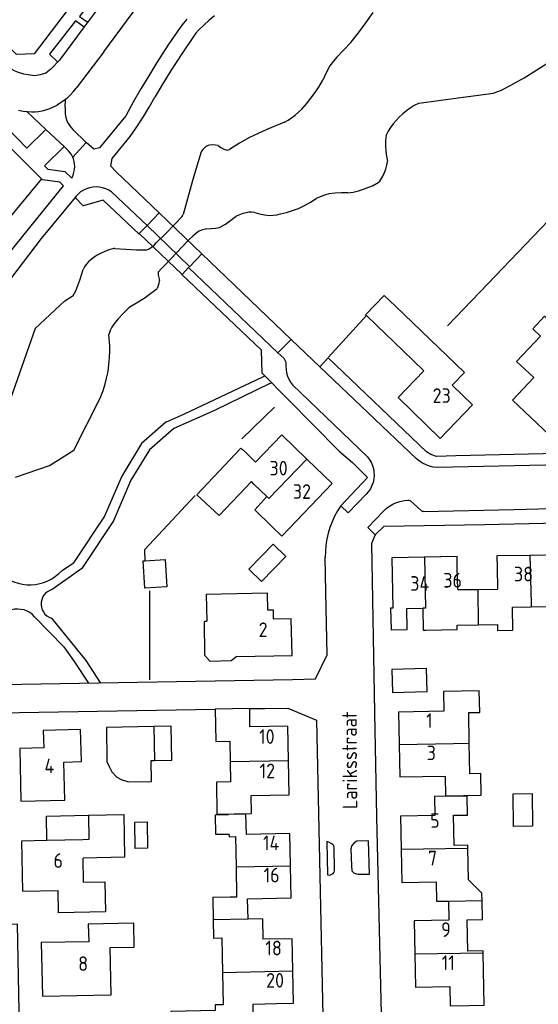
# Model space of a CAD drawing. Header units: metres. Extents: x 226218 to 240385, y 439369 to 449677.
# Tile 191 of 256: x 235379 to 235468, y 444212 to 444381. Entities that reach past the tile are written whole.
import ezdxf

# ---------------------------------------------------------------- set-up
doc = ezdxf.new("R2010")
doc.units = ezdxf.units.M
doc.header["$MEASUREMENT"] = 0
for name, color, linetype in [('BIJGEBOUW', 4, 'Continuous'), ('DAKRAND', 4, 'Continuous'), ('DAKRAND-BYG', 4, 'Continuous'), ('HEG', 253, 'Continuous'), ('HEK', 253, 'Continuous'), ('HOOFDGEBOUW', 4, 'Continuous'), ('HUISNUMMER', 253, 'Continuous'), ('KANTVERH', 253, 'Continuous'), ('KANTWATER', 153, 'Continuous'), ('KNTOPENVERH', 253, 'Continuous'), ('KUNSTWERK', 253, 'Continuous'), ('OVERVBOUW', 253, 'Continuous'), ('STRAATNAAM', 253, 'Continuous'), ('TUSSENMUUR', 253, 'Continuous')]:
    doc.layers.add(name, color=color, linetype=linetype)
doc.styles.get("Standard").update_dxf_attribs({"font": 'iso.shx'})

msp = doc.modelspace()

# ---------------------------------------------------------------- linework, layer by layer
at = {"layer": 'BIJGEBOUW'}
for p, q in [((235448.94, 444269.92), (235442.99, 444269.78)), ((235442.99, 444269.78), (235443.08, 444265.84)), ((235449.03, 444265.98), (235448.94, 444269.92)), ((235443.08, 444265.84), (235449.03, 444265.98)), ((235405.15, 444260.04), (235402.15, 444259.99))]:
    msp.add_line(p, q, dxfattribs=at)
for points in [[(235424.8, 444289.15), (235422.64, 444291.24), (235418.46, 444286.94), (235420.64, 444284.84), (235424.8, 444289.15)], [(235402.15, 444259.99), (235394.06, 444259.85), (235394.12, 444253.99), (235394.52, 444253.15), (235394.97, 444252.21), (235395.82, 444251.3), (235396.59, 444250.89), (235397.84, 444250.53), (235401.75, 444250.59), (235401.69, 444254.16), (235402.27, 444254.17)], [(235402.27, 444254.17), (235405.24, 444254.22), (235405.15, 444260.04)]]:
    msp.add_lwpolyline(points, dxfattribs=at)
at = {"layer": 'DAKRAND'}
for p, q in [((235438.64, 444330.4), (235440.4, 444328.7)), ((235456.25, 444257.14), (235456.15, 444262.38)), ((235456.35, 444251.9), (235456.25, 444257.14))]:
    msp.add_line(p, q, dxfattribs=at)
for points in [[(235443.59, 444332.02), (235441.67, 444333.86), (235438.48, 444330.55), (235438.64, 444330.4)], [(235468.48, 444326.88), (235467.15, 444328.14), (235469.16, 444330.28), (235471.5, 444328.08), (235469.84, 444326.33)], [(235419.34, 444301.53), (235418.91, 444301.96), (235413.38, 444296.13), (235409.53, 444299.69), (235417.11, 444307.67), (235417.43, 444307.34)], [(235422.37, 444294.29), (235419.46, 444297.12), (235421.56, 444299.4)], [(235448.29, 444280.25), (235448.35, 444276.52), (235448.81, 444276.52)], [(235416.41, 444271.97), (235415.45, 444271.24), (235411.83, 444271.14), (235410.91, 444272.15), (235410.83, 444278.02), (235411.26, 444278.02)], [(235448.81, 444276.52), (235454.19, 444276.61), (235454.18, 444277.35)], [(235453.55, 444244.79), (235455.95, 444244.83), (235455.89, 444248.09), (235453.49, 444248.05)], [(235390.95, 444244.78), (235397.01, 444244.91), (235397.16, 444237.6), (235390.04, 444237.45)], [(235415.06, 444241.52), (235412.79, 444241.47), (235412.72, 444244.88), (235414.99, 444244.92)], [(235455.99, 444239.17), (235455.98, 444239.64), (235453.65, 444239.6)], [(235458.43, 444230.2), (235458.41, 444231.47), (235456.09, 444233.71), (235455.99, 444239.17)], [(235390.13, 444233.32), (235393.79, 444233.4), (235393.9, 444228.22), (235385.82, 444228.05), (235385.74, 444231.9)], [(235415.28, 444230.76), (235412.27, 444230.69), (235412.35, 444226.9)], [(235455.91, 444226.88), (235458.49, 444226.93), (235458.43, 444230.2)], [(235412.35, 444226.9), (235412.42, 444223.76), (235413.81, 444223.79), (235413.94, 444217.87)], [(235458.65, 444221.21), (235458.64, 444221.56), (235456.01, 444221.51)], [(235456.18, 444212.21), (235458.81, 444212.26), (235458.65, 444221.21)], [(235413.94, 444217.87), (235414.05, 444212.34), (235412.67, 444212.31), (235412.69, 444211.33), (235405.06, 444211.17), (235405.11, 444208.75)]]:
    msp.add_lwpolyline(points, dxfattribs=at)
at = {"layer": 'DAKRAND-BYG'}
for points in [[(235404.42, 444283.94), (235400.64, 444283.7), (235400.35, 444288.37), (235400.61, 444288.39)], [(235400.61, 444288.39), (235404.13, 444288.61), (235404.42, 444283.94)], [(235463.82, 444242.87), (235463.76, 444248.49), (235467.05, 444248.52), (235467.11, 444242.9), (235463.82, 444242.87)], [(235398.99, 444239.11), (235398.92, 444243.61), (235401.02, 444243.64), (235401.09, 444239.14), (235398.99, 444239.11)]]:
    msp.add_lwpolyline(points, dxfattribs=at)
at = {"layer": 'HEG'}
for p, q in [((235382.91, 444353.81), (235347.64, 444311.28)), ((235432.1, 444323.29), (235438.64, 444330.4)), ((235417.23, 444309.28), (235422.87, 444314.71))]:
    msp.add_line(p, q, dxfattribs=at)
msp.add_lwpolyline([(235401.51, 444267.99), (235401.5, 444274.09), (235401.49, 444283.26)], dxfattribs=at)
at = {"layer": 'HEK'}
for points in [[(235452.49, 444328.64), (235459.42, 444335.81), (235478.79, 444356.07), (235494.64, 444372.67)], [(235409.25, 444299.6), (235400.55, 444290.24), (235400.61, 444288.39)]]:
    msp.add_lwpolyline(points, dxfattribs=at)
at = {"layer": 'HOOFDGEBOUW'}
for p, q in [((235443.59, 444332.02), (235448.05, 444327.71)), ((235444.86, 444324.4), (235440.4, 444328.7)), ((235448.46, 444320.93), (235444.86, 444324.4)), ((235453.33, 444318.47), (235456.81, 444315.12)), ((235428.41, 444305.8), (235432.74, 444301.62)), ((235421.56, 444299.4), (235419.34, 444301.53)), ((235472.18, 444289.39), (235466.63, 444289.3)), ((235454.27, 444283.44), (235454.2, 444287.12)), ((235461.02, 444287.21), (235461.1, 444283.53)), ((235454.27, 444283.44), (235457.7, 444283.49)), ((235457.7, 444283.49), (235461.1, 444283.53)), ((235445.55, 444280.21), (235448.29, 444280.25)), ((235463.67, 444280.47), (235466.85, 444280.52)), ((235466.85, 444280.52), (235469.91, 444280.57)), ((235454.18, 444277.35), (235457.79, 444277.41)), ((235416.41, 444271.97), (235425.87, 444272.17)), ((235415.19, 444257.49), (235415.25, 444253.99)), ((235415.25, 444253.99), (235415.3, 444250.52)), ((235425.36, 444248.27), (235425.26, 444254.16)), ((235418.86, 444248.16), (235425.36, 444248.27)), ((235390.95, 444244.78), (235391.04, 444240.62)), ((235453.65, 444239.6), (235453.55, 444244.79)), ((235416.15, 444241.13), (235416.26, 444235.95)), ((235389.98, 444240.6), (235383.83, 444240.47)), ((235391.04, 444240.62), (235389.98, 444240.6)), ((235390.13, 444233.32), (235390.04, 444237.45)), ((235416.26, 444235.95), (235416.36, 444230.78)), ((235425.72, 444230.65), (235425.61, 444236.15)), ((235416.36, 444230.78), (235415.28, 444230.76)), ((235418.25, 444230.5), (235425.72, 444230.65)), ((235418.33, 444227.01), (235418.25, 444230.5)), ((235452.66, 444230.08), (235452.72, 444226.82)), ((235420.81, 444227.07), (235418.33, 444227.01)), ((235420.81, 444227.07), (235420.88, 444223.54)), ((235456.01, 444221.51), (235455.91, 444226.88)), ((235425.88, 444223.65), (235420.88, 444223.54)), ((235425.99, 444218.12), (235425.88, 444223.65)), ((235394.86, 444214.02), (235394.7, 444222.11)), ((235426.11, 444212.59), (235425.99, 444218.12)), ((235419.2, 444212.45), (235423.21, 444212.53)), ((235419.27, 444209.03), (235419.2, 444212.45)), ((235423.21, 444212.53), (235426.11, 444212.59))]:
    msp.add_line(p, q, dxfattribs=at)
for points in [[(235448.05, 444327.71), (235448.06, 444327.72), (235455.42, 444320.63), (235453.33, 444318.47)], [(235472.89, 444313.1), (235469.94, 444309.97), (235463.65, 444315.9), (235467.29, 444319.76), (235464.37, 444322.52), (235468.48, 444326.88)], [(235456.81, 444315.12), (235451.27, 444309.36), (235444.03, 444316.34), (235448.46, 444320.93)], [(235419.61, 444305.31), (235424.09, 444309.97), (235428.41, 444305.8)], [(235419.61, 444305.31), (235417.46, 444307.37), (235417.43, 444307.34)], [(235432.74, 444301.62), (235424.11, 444292.62), (235422.37, 444294.29)], [(235448.58, 444289.02), (235442.99, 444288.92), (235443.13, 444280.27)], [(235454.2, 444287.12), (235454.16, 444289.13), (235448.58, 444289.02)], [(235466.63, 444289.3), (235460.99, 444289.22), (235461.02, 444287.21)], [(235421.71, 444279.91), (235421.63, 444282.83), (235411.15, 444282.62), (235411.26, 444278.02)], [(235425.87, 444272.17), (235425.74, 444278.46), (235422.69, 444278.39), (235422.67, 444279.93), (235421.71, 444279.91)], [(235443.13, 444280.27), (235442.74, 444280.26), (235442.83, 444276.56), (235445.61, 444276.61), (235445.55, 444280.21)], [(235457.79, 444277.41), (235461.07, 444277.47), (235461.08, 444276.45), (235463.74, 444276.49), (235463.67, 444280.47)], [(235456.15, 444262.38), (235458.04, 444262.41), (235457.97, 444266.12), (235451.83, 444266.01), (235451.9, 444262.6)], [(235418.65, 444259.95), (235418.6, 444263.06), (235412.71, 444262.97), (235412.71, 444262.96)], [(235412.71, 444262.96), (235412.8, 444257.45), (235415.19, 444257.49)], [(235451.9, 444262.6), (235444.14, 444262.46), (235444.24, 444256.91)], [(235389.75, 444253.98), (235389.61, 444259.5), (235383.22, 444259.32), (235383.31, 444256.36), (235379.18, 444256.25), (235379.38, 444247.22), (235386.9, 444247.4), (235386.74, 444253.91), (235389.75, 444253.98)], [(235425.26, 444254.16), (235425.17, 444260.05), (235418.65, 444259.95)], [(235444.24, 444256.91), (235444.34, 444251.36), (235452.12, 444251.51)], [(235452.12, 444251.51), (235452.18, 444248.11), (235458.29, 444248.22), (235458.23, 444251.93), (235456.35, 444251.9)], [(235415.3, 444250.52), (235412.89, 444250.48), (235412.98, 444244.97), (235418.91, 444245.07), (235418.86, 444248.16)], [(235453.49, 444248.05), (235450.3, 444247.99), (235450.36, 444244.74), (235444.46, 444244.63), (235444.57, 444238.96)], [(235418.03, 444241.49), (235417.96, 444244.98), (235414.99, 444244.92)], [(235415.06, 444241.52), (235415.07, 444241.11), (235416.15, 444241.13)], [(235425.61, 444236.15), (235425.49, 444241.64), (235418.03, 444241.49)], [(235383.83, 444240.47), (235379.5, 444240.38), (235379.68, 444231.77), (235385.74, 444231.9)], [(235444.57, 444238.96), (235444.67, 444233.3), (235450.56, 444233.41)], [(235450.56, 444233.41), (235450.62, 444230.05), (235452.66, 444230.09), (235452.66, 444230.08)], [(235394.7, 444222.11), (235398.8, 444222.2), (235398.72, 444226.29), (235390.94, 444226.13), (235391, 444223.13)], [(235452.72, 444226.82), (235446.82, 444226.72), (235446.93, 444221.03)], [(235391, 444223.13), (235382.88, 444222.97), (235383.06, 444213.78), (235394.86, 444214.02)], [(235446.93, 444221.03), (235447.03, 444215.37), (235452.92, 444215.48)], [(235452.92, 444215.48), (235452.98, 444212.15), (235456.18, 444212.21)]]:
    msp.add_lwpolyline(points, dxfattribs=at)
at = {"layer": 'KANTVERH'}
for p, q in [((235393.59, 444375.56), (235388.86, 444369.37)), ((235382.91, 444353.81), (235367.1, 444369.53)), ((235387.02, 444367.42), (235385.61, 444366.46)), ((235386.98, 444366.1), (235387.02, 444367.42)), ((235387.24, 444367.61), (235387.02, 444367.42)), ((235383.64, 444362.28), (235380.41, 444365.34)), ((235383.64, 444362.28), (235386.77, 444359.37)), ((235390.55, 444360.06), (235388.27, 444362.3)), ((235386.77, 444359.37), (235387.52, 444358.64)), ((235388.27, 444357.52), (235390.59, 444360.02)), ((235394.92, 444351.57), (235401.02, 444345.82)), ((235410.38, 444340.97), (235425.71, 444326.3)), ((235408.14, 444338.64), (235423.45, 444324.01)), ((235425.71, 444326.3), (235423.45, 444324.01)), ((235430.64, 444321.61), (235425.71, 444326.3)), ((235420.86, 444319.9), (235421.2, 444320.05)), ((235447.18, 444305.85), (235430.64, 444321.61)), ((235407.41, 444313.56), (235420.86, 444319.9)), ((235422.06, 444318.75), (235412.57, 444314.11)), ((235422.06, 444318.75), (235422.35, 444318.89)), ((235425.95, 444318.51), (235438.72, 444306.24)), ((235404.24, 444312.13), (235407.41, 444313.56)), ((235412.57, 444314.11), (235405.61, 444311.03)), ((235404.24, 444312.13), (235400.05, 444308.49)), ((235405.61, 444311.03), (235401.42, 444307.39)), ((235400.05, 444308.49), (235396.66, 444302.87)), ((235401.42, 444307.39), (235398.22, 444302.2)), ((235480.74, 444305.05), (235450.73, 444304.37)), ((235396.66, 444302.87), (235393.73, 444296.03)), ((235398.22, 444302.2), (235395.23, 444295.22)), ((235438.82, 444302.68), (235434.23, 444297.8)), ((235446.18, 444298.64), (235447.98, 444296.99)), ((235393.73, 444296.03), (235388.42, 444288.01)), ((235395.23, 444295.22), (235389.84, 444287.07)), ((235440.11, 444292.83), (235439.49, 444291.35)), ((235386.43, 444286.72), (235388.42, 444288.01)), ((235389.84, 444287.07), (235384.73, 444283.46)), ((235386.72, 444273.63), (235381.73, 444278.79)), ((235384.61, 444278.58), (235390.5, 444271.29)), ((235386.72, 444273.63), (235388.51, 444271.15)), ((235388.51, 444271.15), (235390.95, 444267.44)), ((235390.5, 444271.29), (235393.03, 444267.45)), ((235376.16, 444267.17), (235425.96, 444268.07))]:
    msp.add_line(p, q, dxfattribs=at)
for points in [[(235393.59, 444375.56), (235412.74, 444401.53), (235416.35, 444402.88), (235425.15, 444414.48), (235425.77, 444418.74), (235440.72, 444438.66), (235451.2, 444452.55), (235460.44, 444464.52), (235472.22, 444480.15), (235481.12, 444491.7), (235505.36, 444525.12)], [(235423.47, 444430.61), (235410.32, 444412.65), (235395.88, 444393.99), (235381.64, 444375.24), (235378.6, 444375.15), (235367.02, 444386.71), (235361.47, 444391.93), (235337.68, 444416.21), (235322.07, 444431.73), (235322.3, 444435.13), (235344.88, 444460.32), (235361.37, 444478.89), (235365.51, 444479.16), (235373.44, 444472.55), (235384.61, 444462.94), (235396.74, 444453.15), (235409.14, 444444.18), (235413.73, 444440.77), (235423.27, 444433.95), (235423.47, 444430.61)], [(235401.21, 444394.54), (235390.25, 444379.84), (235385.97, 444374.17), (235384.52, 444372.63), (235383.64, 444371.9), (235382.7, 444371.63), (235381.7, 444371.49), (235380.65, 444371.61), (235379.9, 444371.74), (235378.94, 444372.01), (235378.13, 444372.39), (235377.46, 444372.97), (235376.59, 444373.99), (235364.95, 444385.74)], [(235398.8, 444391.38), (235397.42, 444392.49), (235389.4, 444381.61), (235390.72, 444380.7)], [(235390.25, 444379.79), (235388.72, 444380.89), (235384.29, 444375.17), (235385.62, 444373.91)], [(235407.84, 444381.2), (235407.23, 444380.5), (235406.67, 444379.76)], [(235412.59, 444381.76), (235411.64, 444380.99), (235410.72, 444380.16), (235409.85, 444379.29)], [(235406.67, 444379.76), (235404.64, 444376.76), (235402.67, 444373.73)], [(235409.85, 444379.29), (235409.38, 444378.75), (235408.95, 444378.18)], [(235408.95, 444378.18), (235406.96, 444375.23), (235405.02, 444372.24)], [(235402.67, 444373.73), (235401.29, 444371.49), (235399.94, 444369.22)], [(235405.02, 444372.24), (235403.66, 444370.05), (235402.35, 444367.83)], [(235387.24, 444367.61), (235387.82, 444368.16), (235388.36, 444368.75), (235388.86, 444369.37)], [(235399.94, 444369.22), (235398.65, 444366.93), (235397.39, 444364.61)], [(235398.09, 444361.1), (235399.24, 444362.72), (235400.34, 444364.39), (235401.38, 444366.09), (235402.35, 444367.83)], [(235373.47, 444366.14), (235380.39, 444359.07), (235383.64, 444362.28)], [(235378.97, 444365.56), (235379.74, 444365.42), (235380.51, 444365.33)], [(235383, 444365.47), (235383.68, 444365.64), (235384.34, 444365.86)], [(235384.34, 444365.86), (235384.99, 444366.14), (235385.61, 444366.46)], [(235386.98, 444366.1), (235386.94, 444365.51), (235386.97, 444364.92), (235387.09, 444364.33), (235387.28, 444363.77), (235387.54, 444363.24), (235387.87, 444362.74), (235388.27, 444362.3)], [(235380.51, 444365.33), (235381.17, 444365.29), (235381.82, 444365.31)], [(235381.82, 444365.31), (235382.42, 444365.37), (235383, 444365.47)], [(235397.39, 444364.61), (235392.84, 444359.13), (235391.89, 444358.88), (235390.55, 444360.06)], [(235403.08, 444347.97), (235395.69, 444355.02), (235394.77, 444355.98), (235395.02, 444357.33), (235398.09, 444361.1)], [(235386.77, 444359.37), (235383.41, 444356.05), (235383.97, 444355.49), (235386.93, 444355.09), (235388.11, 444353.95)], [(235388.22, 444357.63), (235388.03, 444357.99), (235387.79, 444358.33), (235387.52, 444358.64)], [(235388.52, 444356.8), (235388.39, 444357.22), (235388.22, 444357.63)], [(235388.48, 444354.95), (235388.58, 444355.43), (235388.61, 444355.93)], [(235388.61, 444355.93), (235388.59, 444356.37), (235388.52, 444356.8)], [(235386.67, 444352.63), (235386.05, 444353.26), (235383.08, 444353.64), (235382.91, 444353.81)], [(235388.11, 444353.95), (235388.32, 444354.44), (235388.48, 444354.95)], [(235394.92, 444351.57), (235394.44, 444351.88), (235393.93, 444352.12), (235393.39, 444352.3), (235392.83, 444352.41), (235392.27, 444352.44), (235391.7, 444352.41), (235391.14, 444352.3), (235390.6, 444352.12), (235390.09, 444351.88), (235389.61, 444351.57), (235389.18, 444351.21), (235388.79, 444350.79)], [(235399.68, 444344.46), (235399.63, 444344.37), (235393.46, 444350.17), (235390.08, 444349.18), (235388.67, 444350.64)], [(235433.97, 444307.15), (235420.74, 444320.52), (235420.63, 444324.49), (235406.98, 444337.42), (235407.01, 444337.44)], [(235423.45, 444324.01), (235424.44, 444323.12), (235424.79, 444322.43), (235424.82, 444321.74)], [(235424.82, 444321.74), (235424.84, 444321.16), (235424.94, 444320.58), (235425.1, 444320.02), (235425.32, 444319.48), (235425.61, 444318.98), (235425.95, 444318.51)], [(235487.04, 444313.75), (235486.54, 444314.23), (235479.55, 444307.06), (235468.93, 444306.73), (235453.93, 444306.35), (235450.62, 444306.26), (235449.63, 444306.62), (235448.91, 444307.06), (235432.07, 444323.13), (235430.64, 444321.61)], [(235433.97, 444307.15), (235436.2, 444305.2), (235438.82, 444302.68)], [(235438.72, 444306.24), (235439.09, 444305.78), (235439.4, 444305.27), (235439.64, 444304.73), (235439.81, 444304.17), (235439.91, 444303.58), (235439.94, 444302.99), (235439.89, 444302.4), (235439.76, 444301.82), (235439.56, 444301.26), (235439.3, 444300.73), (235438.96, 444300.24), (235438.57, 444299.8)], [(235450.73, 444304.37), (235450.08, 444304.45), (235449.44, 444304.59), (235448.83, 444304.81), (235448.24, 444305.1), (235447.69, 444305.45), (235447.18, 444305.85)], [(235434.23, 444297.8), (235435.46, 444296.6), (235438.57, 444299.8)], [(235441.51, 444296.85), (235442.01, 444297.32), (235442.55, 444297.72), (235443.14, 444298.07), (235443.76, 444298.36), (235444.4, 444298.57), (235445.06, 444298.72), (235445.74, 444298.79)], [(235445.74, 444298.79), (235445.9, 444298.78), (235446.05, 444298.73), (235446.18, 444298.64)], [(235434.23, 444297.8), (235433.67, 444296.93), (235433.17, 444296.02), (235432.74, 444295.08), (235432.37, 444294.11), (235432.07, 444293.12), (235431.84, 444292.11), (235431.67, 444291.09), (235431.58, 444290.06), (235431.56, 444289.02)], [(235440.11, 444292.83), (235438.84, 444294.1), (235441.51, 444296.85)], [(235448.4, 444296.83), (235448.25, 444296.85), (235448.1, 444296.9), (235447.98, 444296.99)], [(235448.4, 444296.83), (235463.86, 444297.2), (235478.74, 444297.58)], [(235440.11, 444292.83), (235441.64, 444294.3), (235458.84, 444294.61), (235484.17, 444295.16)], [(235439.49, 444291.35), (235439.99, 444262.38), (235440.36, 444244.55), (235441.4, 444198.65), (235441.46, 444195.91), (235443.44, 444193.94), (235447.49, 444194.02), (235492.59, 444194.9), (235494.59, 444194.94), (235496.57, 444197.03), (235496.48, 444201.18), (235495.59, 444242.87), (235495.08, 444266.96), (235497.33, 444267)], [(235425.96, 444268.07), (235429.91, 444268.15), (235431.87, 444272.29), (235431.68, 444283.02), (235431.56, 444289.02)], [(235377.51, 444285.05), (235378.19, 444284.76), (235378.91, 444284.53), (235379.64, 444284.37), (235380.38, 444284.29), (235381.13, 444284.28), (235381.88, 444284.34), (235382.61, 444284.48), (235383.33, 444284.69), (235384.02, 444284.97), (235384.69, 444285.32), (235385.31, 444285.73), (235385.89, 444286.2), (235386.43, 444286.72)], [(235384.73, 444283.46), (235384.32, 444283.31), (235383.94, 444283.09), (235383.6, 444282.82), (235383.32, 444282.49), (235383.09, 444282.12), (235382.94, 444281.71), (235382.85, 444281.28), (235382.84, 444280.85), (235382.9, 444280.42), (235383.04, 444280), (235383.25, 444279.62), (235383.51, 444279.27), (235383.84, 444278.98), (235384.2, 444278.75), (235384.61, 444278.58)], [(235381.73, 444278.78), (235381.35, 444279.17), (235380.91, 444279.5), (235380.43, 444279.76), (235379.92, 444279.96), (235379.38, 444280.07), (235378.84, 444280.12), (235378.29, 444280.08), (235377.76, 444279.97), (235377.24, 444279.79), (235376.76, 444279.53), (235376.32, 444279.21)], [(235379.16, 444208.23), (235378.8, 444226.14), (235374.79, 444226.06), (235373.99, 444260.21), (235375.7, 444262.34), (235412.71, 444262.96)], [(235418.6, 444263.06), (235421.25, 444263.1), (235425.12, 444263.15), (235430.05, 444261.08), (235431.72, 444183.78)], [(235433.17, 444235.29), (235433.08, 444239.36), (235432.94, 444239.74), (235432.57, 444239.97), (235432.15, 444240.16), (235431.8, 444240.27), (235431.92, 444234.57)], [(235439.12, 444234.72), (235438.99, 444240.42), (235436.99, 444240.38), (235436.52, 444240.06), (235436.1, 444239.6), (235435.96, 444239.04), (235436.05, 444236.11), (235436.14, 444235.27), (235436.52, 444234.86), (235437.12, 444234.68), (235439.12, 444234.72)], [(235431.95, 444234.58), (235432.21, 444234.54), (235432.47, 444234.58), (235432.71, 444234.68), (235432.91, 444234.84), (235433.07, 444235.05), (235433.17, 444235.29)]]:
    msp.add_lwpolyline(points, dxfattribs=at)
at = {"layer": 'KANTWATER'}
for p, q in [((235447.59, 444366.76), (235454.34, 444367.67)), ((235454.34, 444367.67), (235460.42, 444368.51)), ((235460.42, 444368.51), (235460.51, 444368.53)), ((235447.59, 444366.76), (235447.54, 444366.74)), ((235410.29, 444358.47), (235408.88, 444353.73)), ((235410.34, 444358.58), (235410.29, 444358.47)), ((235408.88, 444353.73), (235407.18, 444347.7)), ((235405.7, 444345.97), (235406.97, 444347.33)), ((235406.97, 444347.33), (235407.1, 444347.51)), ((235407.1, 444347.51), (235407.18, 444347.7)), ((235408.01, 444343.2), (235404.16, 444339.14)), ((235408.16, 444343.36), (235408.01, 444343.2)), ((235399.22, 444341.66), (235400.84, 444341.65)), ((235400.84, 444341.65), (235400.99, 444341.67)), ((235400.99, 444341.67), (235401.27, 444341.79)), ((235386.91, 444332.91), (235388.33, 444333.84)), ((235388.33, 444333.84), (235388.58, 444334.22)), ((235388.58, 444334.22), (235388.8, 444334.62)), ((235386.91, 444332.91), (235381.84, 444328.17)), ((235381.84, 444328.17), (235377.28, 444315.14)), ((235394.49, 444327.3), (235394.47, 444327.13)), ((235394.61, 444325.23), (235394.47, 444327.13)), ((235394.62, 444324.37), (235394.61, 444325.23)), ((235388.44, 444307.36), (235392.99, 444316.25)), ((235384.31, 444304.72), (235388.44, 444307.36)), ((235378.43, 444302.73), (235384.31, 444304.72))]:
    msp.add_line(p, q, dxfattribs=at)
for points in [[(235435.95, 444377.16), (235437.26, 444378.85), (235438.53, 444380.57), (235439.75, 444382.31)], [(235433.55, 444374.69), (235434.77, 444375.91), (235435.95, 444377.16)], [(235433.55, 444374.69), (235432.92, 444373.94), (235432.32, 444373.16)], [(235467.22, 444372.07), (235468.94, 444373.16), (235470.63, 444374.31)], [(235432.32, 444373.16), (235431.71, 444371.96), (235431.17, 444370.74)], [(235429.82, 444368.59), (235430.53, 444369.64), (235431.17, 444370.74)], [(235462.4, 444369.33), (235464.02, 444370.21), (235465.63, 444371.12), (235467.22, 444372.07)], [(235460.51, 444368.53), (235461.15, 444368.76), (235461.78, 444369.03), (235462.4, 444369.33)], [(235427.52, 444365.78), (235428.32, 444366.69), (235429.09, 444367.62), (235429.82, 444368.59)], [(235425.79, 444364.25), (235426.4, 444364.72), (235426.97, 444365.24), (235427.52, 444365.78)], [(235447.54, 444366.74), (235446.82, 444366.36), (235446.13, 444365.94), (235445.46, 444365.47), (235444.83, 444364.96), (235444.24, 444364.41)], [(235424.58, 444363.55), (235425.2, 444363.87), (235425.79, 444364.25)], [(235444.24, 444364.41), (235443.7, 444363.84), (235443.21, 444363.25), (235442.76, 444362.62), (235442.35, 444361.97), (235441.99, 444361.29)], [(235424.58, 444363.55), (235421.57, 444362.26), (235418.57, 444360.91)], [(235418.57, 444360.91), (235416.84, 444359.91), (235415.14, 444358.87)], [(235441.99, 444361.29), (235441.91, 444360.39), (235441.9, 444359.48), (235441.95, 444358.58), (235442.05, 444357.68), (235442.22, 444356.79)], [(235411.05, 444359.29), (235410.79, 444359.08), (235410.55, 444358.84), (235410.34, 444358.58)], [(235411.72, 444359.58), (235411.48, 444359.52), (235411.26, 444359.42), (235411.05, 444359.29)], [(235413.21, 444359.51), (235412.72, 444359.61), (235412.22, 444359.63), (235411.72, 444359.58)], [(235413.21, 444359.51), (235413.68, 444359.18), (235414.19, 444358.93), (235414.73, 444358.74)], [(235414.73, 444358.74), (235414.94, 444358.78), (235415.14, 444358.87)], [(235441.1, 444353.72), (235441.44, 444354.29), (235441.72, 444354.89), (235441.95, 444355.5), (235442.12, 444356.14), (235442.22, 444356.79)], [(235438.12, 444352.03), (235438.88, 444352.31), (235439.63, 444352.64), (235440.35, 444353.02)], [(235440.35, 444353.02), (235440.63, 444353.22), (235440.89, 444353.45), (235441.1, 444353.72)], [(235426.97, 444348.73), (235428, 444349.26), (235429.02, 444349.83), (235430.01, 444350.43)], [(235432.16, 444351.27), (235431.43, 444351.03), (235430.71, 444350.75), (235430.01, 444350.43)], [(235435.43, 444351.41), (235434.34, 444351.43), (235433.25, 444351.38), (235432.16, 444351.27)], [(235435.43, 444351.41), (235436.34, 444351.56), (235437.24, 444351.76), (235438.12, 444352.03)], [(235423.89, 444347.81), (235424.92, 444348.08), (235425.95, 444348.39), (235426.97, 444348.73)], [(235413.44, 444345.49), (235414.43, 444346.08), (235415.39, 444346.72), (235416.31, 444347.41)], [(235417.99, 444348.02), (235417.41, 444347.88), (235416.85, 444347.67), (235416.31, 444347.41)], [(235419.46, 444348.07), (235418.97, 444348.11), (235418.48, 444348.09), (235417.99, 444348.02)], [(235419.46, 444348.07), (235420.29, 444347.84), (235421.13, 444347.66), (235421.98, 444347.53)], [(235421.98, 444347.53), (235422.62, 444347.58), (235423.26, 444347.67), (235423.89, 444347.81)], [(235402.65, 444342.9), (235404.18, 444344.42), (235405.7, 444345.97)], [(235411.25, 444345.27), (235411.99, 444345.31), (235412.72, 444345.38), (235413.44, 444345.49)], [(235409.58, 444344.63), (235408.86, 444344), (235408.16, 444343.36)], [(235409.93, 444344.85), (235409.75, 444344.75), (235409.58, 444344.63)], [(235411.25, 444345.27), (235410.8, 444345.17), (235410.36, 444345.03), (235409.93, 444344.85)], [(235401.27, 444341.79), (235401.57, 444341.99), (235401.86, 444342.2)], [(235401.86, 444342.2), (235402.27, 444342.54), (235402.65, 444342.9)], [(235392.48, 444340.73), (235391.95, 444340.39), (235391.45, 444340.01), (235390.99, 444339.59), (235390.56, 444339.13)], [(235395.16, 444341.83), (235394.46, 444341.63), (235393.78, 444341.38), (235393.12, 444341.08), (235392.48, 444340.73)], [(235395.49, 444341.86), (235395.32, 444341.86), (235395.16, 444341.83)], [(235395.49, 444341.86), (235397.35, 444341.75), (235399.22, 444341.66)], [(235390.56, 444339.13), (235390.28, 444338.74), (235390.07, 444338.31)], [(235404.16, 444339.14), (235403.54, 444338.49), (235402.93, 444337.84)], [(235388.8, 444334.62), (235389.47, 444336.45), (235390.07, 444338.31)], [(235402.93, 444337.84), (235402.93, 444337.83), (235402.92, 444337.83)], [(235402.92, 444337.83), (235402.93, 444337.34), (235403.01, 444336.85), (235403.13, 444336.38)], [(235402.66, 444334.99), (235402.76, 444335.09), (235402.83, 444335.2)], [(235402.83, 444335.2), (235402.99, 444335.58), (235403.09, 444335.97), (235403.13, 444336.38)], [(235398.33, 444332.06), (235399.5, 444332.77), (235400.66, 444333.5)], [(235400.66, 444333.5), (235401.67, 444334.23), (235402.66, 444334.99)], [(235398.33, 444332.06), (235398.03, 444331.85), (235397.75, 444331.61)], [(235397.75, 444331.61), (235396.89, 444330.76), (235396.07, 444329.86), (235395.31, 444328.91)], [(235395.31, 444328.91), (235394.97, 444328.41), (235394.7, 444327.86), (235394.49, 444327.3)], [(235392.99, 444316.25), (235393.42, 444317.36), (235393.78, 444318.5), (235394.08, 444319.65), (235394.32, 444320.82), (235394.48, 444322), (235394.58, 444323.18), (235394.62, 444324.37)]]:
    msp.add_lwpolyline(points, dxfattribs=at)
at = {"layer": 'KNTOPENVERH'}
msp.add_line((235388.79, 444350.79), (235388.67, 444350.64), dxfattribs=at)
for points in [[(235346.59, 444306.53), (235349.02, 444304.93), (235350.36, 444304.86), (235357.1, 444314.28), (235366.79, 444327.32), (235374.88, 444338.05), (235386.67, 444352.63)], [(235388.67, 444350.64), (235382.86, 444343.59), (235373.52, 444331.46), (235363.95, 444318.33), (235353.93, 444304.66), (235353.73, 444302.82), (235354.31, 444301.41), (235358.73, 444298.16)]]:
    msp.add_lwpolyline(points, dxfattribs=at)
at = {"layer": 'KUNSTWERK'}
for p, q in [((235401.02, 444345.82), (235403.08, 444347.97)), ((235403.08, 444347.97), (235410.38, 444340.97)), ((235401.02, 444345.82), (235408.31, 444338.82)), ((235408.31, 444338.82), (235408.14, 444338.64))]:
    msp.add_line(p, q, dxfattribs=at)
for points in [[(235408.14, 444338.64), (235407.01, 444337.44), (235399.68, 444344.46), (235401.02, 444345.82)], [(235410.38, 444340.97), (235408.32, 444338.82), (235408.31, 444338.82)]]:
    msp.add_lwpolyline(points, dxfattribs=at)
at = {"layer": 'OVERVBOUW'}
for p, q in [((235383.74, 444244.63), (235390.95, 444244.78)), ((235383.83, 444240.47), (235383.74, 444244.63))]:
    msp.add_line(p, q, dxfattribs=at)
at = {"layer": 'TUSSENMUUR'}
for p, q in [((235421.91, 444299.06), (235428.41, 444305.8)), ((235421.91, 444299.06), (235421.56, 444299.4)), ((235457.7, 444283.49), (235457.79, 444277.41)), ((235402.15, 444259.99), (235402.27, 444254.17)), ((235444.24, 444256.91), (235453.56, 444257.09)), ((235453.56, 444257.09), (235456.25, 444257.14)), ((235415.25, 444253.99), (235425.26, 444254.16)), ((235444.57, 444238.96), (235455.99, 444239.17)), ((235416.26, 444235.95), (235425.61, 444236.15)), ((235452.66, 444230.08), (235458.43, 444230.2)), ((235418.33, 444227.01), (235412.35, 444226.9)), ((235446.93, 444221.03), (235458.65, 444221.21)), ((235413.94, 444217.87), (235425.99, 444218.12))]:
    msp.add_line(p, q, dxfattribs=at)
for points in [[(235448.58, 444289.02), (235448.74, 444280.26), (235448.29, 444280.25)], [(235466.63, 444289.3), (235466.85, 444281.16), (235466.85, 444280.52)]]:
    msp.add_lwpolyline(points, dxfattribs=at)

# ---------------------------------------------------------------- texts
at = {"layer": 'HUISNUMMER'}
for s, p in [('23', (235449.96, 444315.44)), ('30', (235422, 444303)), ('32', (235426, 444299)), ('36', (235451.8, 444283.8)), ('38', (235463.91, 444284.86)), ('34', (235446.13, 444283.25)), ('2', (235420.13, 444275.33)), ('1', (235448.85, 444259.77)), ('10', (235420.21, 444257.02)), ('3', (235448.95, 444254.23)), ('4', (235383.42, 444252)), ('12', (235420.3, 444251.13)), ('5', (235449.54, 444242.64)), ('14', (235420.88, 444238.8)), ('6', (235384.97, 444235.78)), ('7', (235449.16, 444236.21)), ('16', (235420.99, 444233.3)), ('9', (235451.42, 444223.95)), ('18', (235421.3, 444220.79)), ('8', (235389.2, 444218.13)), ('11', (235451.52, 444218.28)), ('20', (235421.42, 444215.26))]:
    msp.add_text(s, height=2.5, dxfattribs=at).set_placement(p)
at = {"layer": 'STRAATNAAM'}
msp.add_text('Lariksstraat', height=2.5, rotation=90.3441, dxfattribs=at).set_placement((235437.05, 444245.84))

doc.saveas('drawing.dxf')
